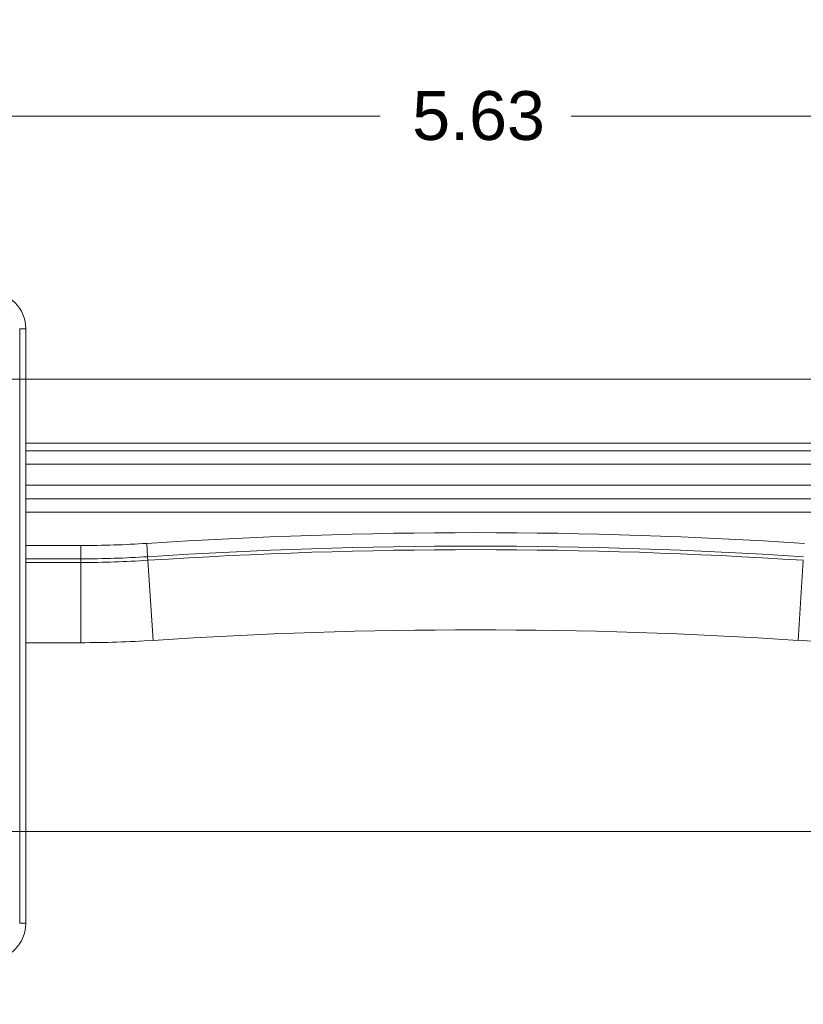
# Model space of a CAD drawing. Header units: inches. Extents: x 0.3 to 84.8, y 1.5 to 53.5.
# Tile 80 of 107: x 69.7 to 73.5, y 29.3 to 34.1. Entities that reach past the tile are written whole.
import ezdxf

# ---------------------------------------------------------------- set-up
doc = ezdxf.new("R2010")
doc.units = ezdxf.units.IN
doc.header["$LTSCALE"] = 2.5
doc.header["$MEASUREMENT"] = 0
for name, color, linetype, lineweight in [('Dimension (ANSI)', 7, 'Continuous', 9), ('Visible (ANSI)', 7, 'Continuous', 18), ('Visible Narrow (ANSI)', 7, 'Continuous', 5)]:
    doc.layers.add(name, color=color, linetype=linetype, lineweight=lineweight)
doc.styles.add('Note Text (ANSI)', font='arial.ttf')
doc.dimstyles.new('.XX', dxfattribs={"dimscale": 2.5, "dimtxt": 0.095, "dimasz": 0.125, "dimexe": 0.1875, "dimexo": 0.0625, "dimgap": 0.0625, "dimtad": 0, "dimtih": 1, "dimtoh": 1, "dimrnd": 1e-08, "dimzin": 0, "dimdsep": 46, "dimtxsty": 'Note Text (ANSI)', "dimblk": 'Filled-1', "dimcen": 0.09, "dimdle": 0.45, "dimclrd": 256, "dimclre": 256, "dimclrt": 256, "dimadec": 0, "dimazin": 1, "dimtfac": 1.263158, "dimtofl": 0, "dimtmove": 0, "dimatfit": 3, "dimfxl": 1, "dimtolj": 1, "dimtzin": 4, "dimlwd": -1, "dimlwe": -1, "dimarcsym": 0})

# ---------------------------------------------------------------- blocks, each defined once
blk = doc.blocks.new('Filled-1')
at = {"color": 0}
for p, q in [((0, 0), (-1, 0.25)), ((-1, 0.25), (-1, -0.25)), ((-1, 0), (0, 0)), ((-1, -0.25), (0, 0))]:
    blk.add_line(p, q, dxfattribs=at)
at = {"color": 0, "flags": 128}
blk.add_lwpolyline([(-1, -0.25), (0, 0), (-1, 0.25), (-1, -0.25)], dxfattribs=at)
at = {"color": 0}
blk.add_solid([(-1, -0.25), (0, 0), (-1, 0.25), (-1, -0.25)], dxfattribs=at)
blk = doc.blocks.new('*D51')
at = {"layer": 'Defpoints', "color": 0, "transparency": 16777216}
for p in [(69.1069, 30.1656), (69.1069, 22.5406), (78.5675, 22.5406)]:
    blk.add_point(p, dxfattribs=at)
at = {"layer": 'Dimension (ANSI)', "transparency": 16777216}
for p, q in [((69.2632, 30.1656), (79.0362, 30.1656)), ((78.5675, 29.8531), (78.5675, 26.6307)), ((78.5675, 22.8531), (78.5675, 26.0755)), ((69.2632, 22.5406), (79.0362, 22.5406))]:
    blk.add_line(p, q, dxfattribs=at)
at = {"layer": 'Dimension (ANSI)', "transparency": 16777216, "xscale": 0.3125, "yscale": 0.3125, "zscale": 0.3125}
for p, rotation in [((78.5675, 30.1656), 90), ((78.5675, 22.5406), 270)]:
    blk.add_blockref('Filled-1', p, dxfattribs=dict(at, rotation=rotation))
at = {"layer": 'Dimension (ANSI)', "transparency": 16777216, "insert": (78.26, 26.4744), "char_height": 0.2375, "attachment_point": 1, "style": 'Note Text (ANSI)'}
blk.add_mtext('\\A1;7.63', dxfattribs=at)
blk = doc.blocks.new('*D52')
at = {"layer": 'Defpoints', "color": 0, "transparency": 16777216}
for p in [(74.7319, 33.6459), (69.1069, 20.0209), (74.7319, 20.0209)]:
    blk.add_point(p, dxfattribs=at)
at = {"layer": 'Dimension (ANSI)', "transparency": 16777216}
for p, q in [((69.1069, 20.1772), (69.1069, 34.1147)), ((74.7319, 20.1772), (74.7319, 34.1147)), ((69.4194, 33.6459), (71.4547, 33.6459)), ((74.4194, 33.6459), (72.3841, 33.6459))]:
    blk.add_line(p, q, dxfattribs=at)
at = {"layer": 'Dimension (ANSI)', "transparency": 16777216, "xscale": 0.3125, "yscale": 0.3125, "zscale": 0.3125, "rotation": 180}
blk.add_blockref('Filled-1', (69.1069, 33.6459), dxfattribs=at)
at = {"layer": 'Dimension (ANSI)', "transparency": 16777216, "xscale": 0.3125, "yscale": 0.3125, "zscale": 0.3125}
blk.add_blockref('Filled-1', (74.7319, 33.6459), dxfattribs=at)
at = {"layer": 'Dimension (ANSI)', "transparency": 16777216, "insert": (71.611, 33.7672), "char_height": 0.2375, "attachment_point": 1, "style": 'Note Text (ANSI)'}
blk.add_mtext('\\A1;5.63', dxfattribs=at)
blk = doc.blocks.new('*D53')
at = {"layer": 'Defpoints', "color": 0, "transparency": 16777216}
for p in [(68.6073, 32.3656), (68.6073, 20.3406), (80.6698, 20.3406)]:
    blk.add_point(p, dxfattribs=at)
at = {"layer": 'Dimension (ANSI)', "transparency": 16777216}
for p, q in [((68.7635, 32.3656), (81.1385, 32.3656)), ((80.6698, 32.0531), (80.6698, 28.0394)), ((80.6698, 20.6531), (80.6698, 27.4842)), ((68.7635, 20.3406), (81.1385, 20.3406))]:
    blk.add_line(p, q, dxfattribs=at)
at = {"layer": 'Dimension (ANSI)', "transparency": 16777216, "xscale": 0.3125, "yscale": 0.3125, "zscale": 0.3125}
for p, rotation in [((80.6698, 32.3656), 90), ((80.6698, 20.3406), 270)]:
    blk.add_blockref('Filled-1', p, dxfattribs=dict(at, rotation=rotation))
at = {"layer": 'Dimension (ANSI)', "transparency": 16777216, "insert": (80.2802, 27.8831), "char_height": 0.2375, "attachment_point": 1, "style": 'Note Text (ANSI)'}
blk.add_mtext('\\A1;12.03', dxfattribs=at)

msp = doc.modelspace()

# ---------------------------------------------------------------- linework, layer by layer
at = {"layer": 'Visible (ANSI)'}
for p, q in [((69.7319, 29.7206), (69.7319, 32.6106)), ((69.7319, 32.0556), (74.1069, 32.0556))]:
    msp.add_line(p, q, dxfattribs=at)
for centre, start, end in [((69.5519, 32.6106), 0, 90), ((69.5519, 29.7206), 270, 0)]:
    msp.add_arc(centre, 0.18, start, end, dxfattribs=at)
at = {"layer": 'Visible Narrow (ANSI)'}
for p, q in [((69.7019, 29.7206), (69.7019, 32.6106)), ((69.7319, 32.6106), (69.7019, 32.6106)), ((69.7319, 32.017), (74.1069, 32.017)), ((69.7319, 31.9523), (74.1069, 31.9523)), ((74.1069, 31.85), (69.7319, 31.85)), ((74.1069, 31.785), (69.7319, 31.785)), ((69.7319, 31.784), (74.1069, 31.784)), ((69.7319, 31.719), (74.1069, 31.719)), ((70.3201, 31.5676), (70.3243, 31.5028)), ((69.9991, 31.5572), (69.7319, 31.5572)), ((69.9991, 31.5572), (69.9991, 31.4922)), ((69.9991, 31.4922), (69.7319, 31.4922)), ((69.9991, 31.4745), (69.7319, 31.4745)), ((69.9991, 31.4745), (69.9991, 31.4922)), ((69.9991, 31.4745), (69.9991, 31.0845)), ((70.3243, 31.5028), (70.3255, 31.4851)), ((70.3255, 31.4851), (70.3508, 31.096)), ((73.5134, 31.4851), (73.488, 31.096)), ((69.9991, 31.0845), (69.7319, 31.0845)), ((69.7319, 29.7206), (69.7019, 29.7206))]:
    msp.add_line(p, q, dxfattribs=at)
for centre, radius, start, end in [((71.9194, 7.0243), 24.5954, 86.27168, 93.72832), ((69.9991, 36.4931), 4.9359, 270, 273.7283), ((71.9194, 7.0243), 24.5304, 86.27168, 93.72832), ((71.9194, 7.0243), 24.5127, 86.27168, 93.72832), ((69.9991, 36.4931), 5.0009, 270, 273.7283), ((69.9991, 36.4931), 5.0186, 270, 273.7283), ((71.9194, 7.0243), 24.1227, 86.27168, 93.72832), ((69.9991, 36.4931), 5.4085, 270, 273.7283), ((73.8397, 36.4931), 5.4085, 266.2717, 270)]:
    msp.add_arc(centre, radius, start, end, dxfattribs=at)

# ---------------------------------------------------------------- dimensions: what is measured, and where the dimension line sits
at = {"layer": 'Dimension (ANSI)'}
for base, p1, p2, angle, override, picture, middle in [((74.7319294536, 33.6459074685), (69.1069294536, 20.0209074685), (74.7319294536, 20.0209074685), 180, {"dimgap": 0.0625, "dimtih": 0, "dimtoh": 0, "dimdec": 2, "dimtol": 0, "dimlim": 0, "dimtp": 0, "dimtm": 0, "dimtdec": 2, "dimatfit": 1}, '*D52', (71.9194294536, 33.6459074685)), ((80.6697727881, 20.3405618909), (68.6072727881, 32.3655618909), (68.6072727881, 20.3405618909), 90, {"dimgap": 0.0625, "dimdec": 2, "dimtol": 0, "dimlim": 0, "dimtp": 0, "dimtm": 0, "dimtdec": 2, "dimatfit": 1}, '*D53', (80.6697727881, 27.7617795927)), ((78.567454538, 22.5405614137), (69.1069294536, 30.1655614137), (69.1069294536, 22.5405614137), 90, {"dimgap": 0.0625, "dimdec": 2, "dimtol": 0, "dimlim": 0, "dimtp": 0, "dimtm": 0, "dimtdec": 2, "dimatfit": 1}, '*D51', (78.567454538, 26.3530614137))]:
    dim = msp.add_linear_dim(base=base, p1=p1, p2=p2, angle=angle, dimstyle='.XX', override=override, dxfattribs=at)
    dim.commit()
    dim.dimension.update_dxf_attribs({"geometry": picture, "text_midpoint": middle, "dimtype": 160})

doc.saveas('drawing.dxf')
